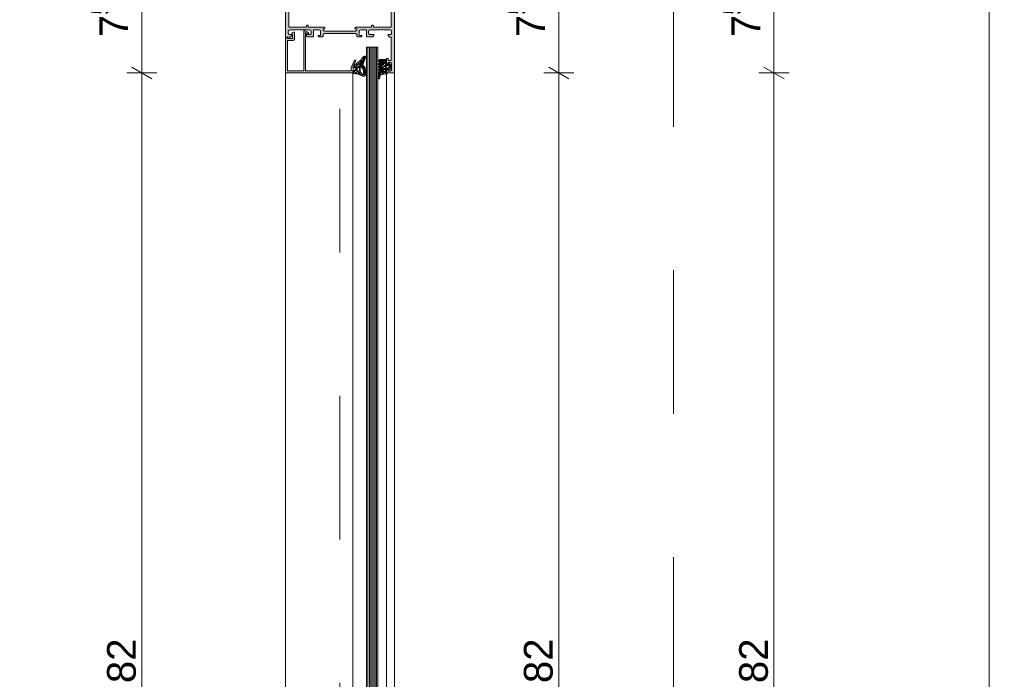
# Model space of a CAD drawing. Header units: metres. Extents: x -0.7 to 9.9, y -1.9 to 2.2.
# Tile 26 of 51: x -0.232 to 0.454, y 0.574 to 1.034. Entities that reach past the tile are written whole.
import ezdxf

# ---------------------------------------------------------------- set-up
doc = ezdxf.new("R2010")
doc.units = ezdxf.units.M
doc.header["$MEASUREMENT"] = 0
for name, pattern in [('Schnittlinie', [0.06, 0.03, -0.015, 0, -0.015]), ('Strichlinie doppelt', [0.109361, 0.052917, -0.021167, 0.014111, -0.021167]), ('Wipeout_Contour', [1, 0, -1])]:
    doc.linetypes.add(name, pattern=pattern)
for name, color, linetype in [('152 - Bemaßung_ Beschriftung.Ausbau', 7, 'Continuous'), ('201 - Marker.Schnitt - versteckt Grundriss u. Detail SD', 7, 'Continuous'), ('451 - Universal.Achsen Raster', 7, 'Continuous'), ('Neubau_301 - Elemente.Linie', 7, 'Continuous'), ('Neubau_302 - Elemente.Schraffur', 7, 'Continuous')]:
    doc.layers.add(name, color=color, linetype=linetype)
doc.styles.add('ERSTELLTER_STIL_1', font='txt')
doc.dimstyles.new('ERSTELLTER_STIL__1', dxfattribs={"dimtxt": 0.02, "dimasz": 0.01064, "dimexe": 0.18, "dimexo": 0.0625, "dimgap": 0, "dimtad": 1, "dimzin": 0, "dimdsep": 46, "dimtxsty": 'ERSTELLTER_STIL_1', "dimblk": 'ARROWHEAD_2', "dimblk1": 'ARROWHEAD_2', "dimblk2": 'ARROWHEAD_2', "dimcen": 0.09, "dimse1": 1, "dimse2": 1, "dimclrd": 7, "dimclre": 7, "dimclrt": 7, "dimazin": 0, "dimtfac": 1, "dimtdec": 4, "dimtmove": 0, "dimatfit": 3, "dimfxl": 1, "dimtolj": 1, "dimtzin": 0, "dimarcsym": 0})
doc.dimstyles.new('ERSTELLTER_STIL__2', dxfattribs={"dimtxt": 0.02, "dimasz": 0.01064, "dimexe": 0.18, "dimexo": 0.0625, "dimgap": 0, "dimtad": 1, "dimzin": 0, "dimdsep": 46, "dimtxsty": 'ERSTELLTER_STIL_1', "dimblk": 'ARROWHEAD_2', "dimblk1": 'ARROWHEAD_2', "dimblk2": 'ARROWHEAD_2', "dimcen": 0.09, "dimse1": 1, "dimse2": 1, "dimclrd": 7, "dimclre": 7, "dimclrt": 7, "dimazin": 0, "dimtfac": 1, "dimtdec": 4, "dimtmove": 2, "dimatfit": 3, "dimfxl": 1, "dimtolj": 1, "dimtzin": 0, "dimarcsym": 0})

# ---------------------------------------------------------------- blocks, each defined once
blk = doc.blocks.new('*D8')
at = {"layer": '152 - Bemaßung_ Beschriftung.Ausbau', "color": 7, "linetype": 'Continuous', "lineweight": 5}
for p, q in [((0.45434, 1.0718), (0.43334, 1.0718)), ((0.43684, 1.07584), (0.45084, 1.06776)), ((0.44384, -1.0082), (0.44384, 1.0718)), ((0.45434, -1.0082), (0.43334, -1.0082)), ((0.43684, -1.00416), (0.45084, -1.01224))]:
    blk.add_line(p, q, dxfattribs=at)
at = {"layer": '152 - Bemaßung_ Beschriftung.Ausbau', "color": 7, "lineweight": 5, "insert": (0.43984, -0.05551), "char_height": 0.02, "attachment_point": 7, "rotation": 90, "style": 'ERSTELLTER_STIL_1'}
blk.add_mtext('\\A1;{\\pql;\\fArial|b0|i0|c0|p38;2,08}', dxfattribs=at)
at = {"color": 254, "linetype": 'Wipeout_Contour', "lineweight": 0, "ltscale": 5.017838}
blk.add_wipeout([(0.44359, 1.04883), (0.44359, 1.07151), (0.41609, 1.07151), (0.41609, 1.04883)], dxfattribs=at).dxf.layer = '152 - Bemaßung_ Beschriftung.Ausbau'
at = {"layer": '152 - Bemaßung_ Beschriftung.Ausbau', "color": 7, "lineweight": 5, "insert": (0.43984, 1.05258), "char_height": 0.02, "attachment_point": 7, "rotation": 90, "style": 'ERSTELLTER_STIL_1'}
blk.add_mtext('\\A1;{\\pql;\\fArial|b0|i0|c0|p38;1}', dxfattribs=at)
blk = doc.blocks.new('ARROWHEAD_2')
at = {"color": 0, "linetype": 'Continuous', "lineweight": 0}
for p, q in [((-0.378, -0.655), (0.378, 0.655)), ((0, 0), (-1, 0))]:
    blk.add_line(p, q, dxfattribs=at)
blk = doc.blocks.new('*D16')
at = {"layer": '152 - Bemaßung_ Beschriftung.Ausbau', "color": 7, "linetype": 'Continuous', "lineweight": 5}
for p, q in [((0.14384, 0.9968), (0.14384, 1.0718)), ((0.15434, 0.9968), (0.13334, 0.9968)), ((0.13684, 1.00084), (0.15084, 0.99276)), ((0.14384, 0.1768), (0.14384, 0.9968)), ((0.13684, 0.18084), (0.15084, 0.17276)), ((0.15434, 0.1768), (0.13334, 0.1768)), ((0.14384, 0.1028), (0.14384, 0.1768))]:
    blk.add_line(p, q, dxfattribs=at)
at = {"layer": '152 - Bemaßung_ Beschriftung.Ausbau', "color": 7, "lineweight": 5, "insert": (0.13984, 0.57163), "char_height": 0.02, "attachment_point": 7, "rotation": 90, "style": 'ERSTELLTER_STIL_1'}
blk.add_mtext('\\A1;{\\pql;\\fArial|b0|i0|c0|p38;82}', dxfattribs=at)
blk = doc.blocks.new('*D17')
at = {"layer": '152 - Bemaßung_ Beschriftung.Ausbau', "color": 7, "linetype": 'Continuous', "lineweight": 5}
for p, q in [((0.14384, 1.0718), (0.14384, 1.07865)), ((0.15434, 1.0718), (0.13334, 1.0718)), ((0.15084, 1.06776), (0.13684, 1.07584)), ((0.14384, 0.9968), (0.14384, 1.0718)), ((0.13684, 1.00084), (0.15084, 0.99276))]:
    blk.add_line(p, q, dxfattribs=at)
at = {"layer": '152 - Bemaßung_ Beschriftung.Ausbau', "color": 7, "lineweight": 5, "insert": (0.14006, 1.02171), "char_height": 0.02, "attachment_point": 7, "rotation": 90, "style": 'ERSTELLTER_STIL_1'}
blk.add_mtext('\\A1;{\\pql;\\fArial|b0|i0|c0|p38;7\\fArial|b0|i0|c0|p38;\\A1{\\H.66x;\\S5^  ;}}', dxfattribs=at)
blk = doc.blocks.new('*D23')
at = {"layer": '152 - Bemaßung_ Beschriftung.Ausbau', "color": 7, "linetype": 'Continuous', "lineweight": 5}
for p, q in [((0.30434, 0.9968), (0.28334, 0.9968)), ((0.28684, 1.00084), (0.30084, 0.99276)), ((0.29384, 0.1768), (0.29384, 0.9968)), ((0.28684, 0.18084), (0.30084, 0.17276)), ((0.30434, 0.1768), (0.28334, 0.1768))]:
    blk.add_line(p, q, dxfattribs=at)
at = {"layer": '152 - Bemaßung_ Beschriftung.Ausbau', "color": 7, "lineweight": 5, "insert": (0.28984, 0.57163), "char_height": 0.02, "attachment_point": 7, "rotation": 90, "style": 'ERSTELLTER_STIL_1'}
blk.add_mtext('\\A1;{\\pql;\\fArial|b0|i0|c0|p38;82}', dxfattribs=at)
blk = doc.blocks.new('*D24')
at = {"layer": '152 - Bemaßung_ Beschriftung.Ausbau', "color": 7, "linetype": 'Continuous', "lineweight": 5}
for p, q in [((0.30434, 1.0718), (0.28334, 1.0718)), ((0.28684, 1.07584), (0.30084, 1.06776)), ((0.29384, 0.9968), (0.29384, 1.0718)), ((0.30434, 0.9968), (0.28334, 0.9968)), ((0.28684, 1.00084), (0.30084, 0.99276))]:
    blk.add_line(p, q, dxfattribs=at)
at = {"layer": '152 - Bemaßung_ Beschriftung.Ausbau', "color": 7, "lineweight": 5, "insert": (0.29006, 1.02171), "char_height": 0.02, "attachment_point": 7, "rotation": 90, "style": 'ERSTELLTER_STIL_1'}
blk.add_mtext('\\A1;{\\pql;\\fArial|b0|i0|c0|p38;7\\fArial|b0|i0|c0|p38;\\A1{\\H.66x;\\S5^  ;}}', dxfattribs=at)
blk = doc.blocks.new('*D29')
at = {"layer": '152 - Bemaßung_ Beschriftung.Ausbau', "color": 7, "linetype": 'Continuous', "lineweight": 5}
for p, q in [((-0.14664, 0.9968), (-0.14664, 1.0718)), ((-0.13614, 0.9968), (-0.15714, 0.9968)), ((-0.15364, 1.00084), (-0.13964, 0.99276)), ((-0.14664, 0.1768), (-0.14664, 0.9968)), ((-0.15364, 0.18084), (-0.13964, 0.17276)), ((-0.13614, 0.1768), (-0.15714, 0.1768)), ((-0.14664, 0.0808), (-0.14664, 0.1768))]:
    blk.add_line(p, q, dxfattribs=at)
at = {"layer": '152 - Bemaßung_ Beschriftung.Ausbau', "color": 7, "lineweight": 5, "insert": (-0.15064, 0.57163), "char_height": 0.02, "attachment_point": 7, "rotation": 90, "style": 'ERSTELLTER_STIL_1'}
blk.add_mtext('\\A1;{\\pql;\\fArial|b0|i0|c0|p38;82}', dxfattribs=at)
blk = doc.blocks.new('*D30')
at = {"layer": '152 - Bemaßung_ Beschriftung.Ausbau', "color": 7, "linetype": 'Continuous', "lineweight": 5}
for p, q in [((-0.14664, 1.0718), (-0.14664, 1.07865)), ((-0.13614, 1.0718), (-0.15714, 1.0718)), ((-0.13964, 1.06776), (-0.15364, 1.07584)), ((-0.14664, 0.9968), (-0.14664, 1.0718)), ((-0.15364, 1.00084), (-0.13964, 0.99276))]:
    blk.add_line(p, q, dxfattribs=at)
at = {"layer": '152 - Bemaßung_ Beschriftung.Ausbau', "color": 7, "lineweight": 5, "insert": (-0.15042, 1.02171), "char_height": 0.02, "attachment_point": 7, "rotation": 90, "style": 'ERSTELLTER_STIL_1'}
blk.add_mtext('\\A1;{\\pql;\\fArial|b0|i0|c0|p38;7\\fArial|b0|i0|c0|p38;\\A1{\\H.66x;\\S5^  ;}}', dxfattribs=at)

msp = doc.modelspace()

# ---------------------------------------------------------------- hatches: boundary and pattern name
at = {"layer": 'Neubau_302 - Elemente.Schraffur', "linetype": 'Continuous', "lineweight": 5}
h = msp.add_hatch(color=7, dxfattribs=at)
h.paths.add_polyline_path([(0.02936, 0.9973, -0.414214), (0.02886, 0.9968), (0.02436, 0.9968, -0.414214), (0.02386, 0.9973), (0.02386, 0.9986, -0.414214), (0.02436, 0.9991), (0.02486, 0.9991), (0.02486, 0.9981), (0.02636, 0.9981, 0.414214), (0.02736, 0.9991), (0.02736, 1.0031, 0.414214), (0.02636, 1.0041), (0.02486, 1.0041), (0.02486, 1.0031), (0.02436, 1.0031, -0.414214), (0.02386, 1.0036), (0.02386, 1.0064, -0.414214), (0.02436, 1.0069), (0.02456, 1.0069, -0.414214), (0.02506, 1.0064), (0.02506, 1.0059, 0.414214), (0.02556, 1.0054), (0.02656, 1.0054, 0.414214), (0.02706, 1.0059), (0.02706, 1.0218), (0.02596, 1.0218), (0.02486, 1.0229), (0.02486, 1.0235), (0.02636, 1.0235, 0.414214), (0.02736, 1.0245), (0.02736, 1.0258, 0.414214), (0.02636, 1.0268), (0.02216, 1.0268, 0.4), (0.02116, 1.0268), (0.02036, 1.0268, 0.4), (0.01936, 1.0268), (0.01236, 1.0268, 0.414214), (0.01136, 1.0258), (0.01136, 1.0245, 0.414214), (0.01236, 1.0235), (0.01486, 1.0235), (0.01486, 1.023, -0.414214), (0.01386, 1.022), (0.01036, 1.022, -0.414214), (0.00986, 1.0225), (0.00986, 1.0263, 0.414214), (0.00936, 1.0268), (0.00586, 1.0268, 0.414214), (0.00486, 1.0258), (0.00486, 1.023), (0.00656, 1.023), (0.00656, 1.0225, -0.414214), (0.00606, 1.022), (0.00361, 1.022, -0.414214), (0.00311, 1.0225), (0.00311, 1.0232, 0.414214), (0.00211, 1.0242), (-0.01939, 1.0242, 0.414214), (-0.02039, 1.0232), (-0.02039, 1.0225, -0.414214), (-0.02089, 1.022), (-0.02334, 1.022, -0.414214), (-0.02384, 1.0225), (-0.02384, 1.023), (-0.02214, 1.023), (-0.02214, 1.0258, 0.414214), (-0.02314, 1.0268), (-0.02664, 1.0268, 0.414214), (-0.02714, 1.0263), (-0.02714, 1.0225, -0.414214), (-0.02764, 1.022), (-0.03114, 1.022, -0.414214), (-0.03214, 1.023), (-0.03214, 1.0235), (-0.02964, 1.0235, 0.414214), (-0.02864, 1.0245), (-0.02864, 1.0258, 0.414214), (-0.02964, 1.0268), (-0.03664, 1.0268, 0.4), (-0.03764, 1.0268), (-0.03844, 1.0268, 0.4), (-0.03944, 1.0268), (-0.04364, 1.0268, 0.414214), (-0.04464, 1.0258), (-0.04464, 1.0245, 0.414214), (-0.04364, 1.0235), (-0.04214, 1.0235), (-0.04214, 1.0229), (-0.04324, 1.0218), (-0.04664, 1.0218), (-0.04664, 1.0638), (-0.04324, 1.0638), (-0.04214, 1.0627), (-0.04214, 1.0621), (-0.04364, 1.0621, 0.414214), (-0.04464, 1.0611), (-0.04464, 1.0598, 0.414214), (-0.04364, 1.0588), (-0.03944, 1.0588, 0.4), (-0.03844, 1.0588), (-0.03764, 1.0588, 0.4), (-0.03664, 1.0588), (-0.02964, 1.0588, 0.414214), (-0.02864, 1.0598), (-0.02864, 1.0611, 0.414214), (-0.02964, 1.0621), (-0.03214, 1.0621), (-0.03214, 1.0626, -0.414214), (-0.03114, 1.0636), (-0.02764, 1.0636, -0.414214), (-0.02714, 1.0631), (-0.02714, 1.0593, 0.414214), (-0.02664, 1.0588), (-0.02314, 1.0588, 0.414214), (-0.02214, 1.0598), (-0.02214, 1.0626), (-0.02384, 1.0626), (-0.02384, 1.0631, -0.414214), (-0.02334, 1.0636), (-0.02089, 1.0636, -0.414214), (-0.02039, 1.0631), (-0.02039, 1.0624, 0.414214), (-0.01939, 1.0614), (0.00211, 1.0614, 0.414214), (0.00311, 1.0624), (0.00311, 1.0631, -0.414214), (0.00361, 1.0636), (0.00606, 1.0636, -0.414214), (0.00656, 1.0631), (0.00656, 1.0626), (0.00486, 1.0626), (0.00486, 1.0598, 0.414214), (0.00586, 1.0588), (0.00936, 1.0588, 0.414214), (0.00986, 1.0593), (0.00986, 1.0631, -0.414214), (0.01036, 1.0636), (0.01386, 1.0636, -0.414214), (0.01486, 1.0626), (0.01486, 1.0621), (0.01236, 1.0621, 0.414214), (0.01136, 1.0611), (0.01136, 1.0598, 0.414214), (0.01236, 1.0588), (0.01936, 1.0588, 0.4), (0.02036, 1.0588), (0.02116, 1.0588, 0.4), (0.02216, 1.0588), (0.02636, 1.0588, 0.414214), (0.02736, 1.0598), (0.02736, 1.0611, 0.414214), (0.02636, 1.0621), (0.02486, 1.0621), (0.02486, 1.0627), (0.02596, 1.0638), (0.02936, 1.0638)])
h.paths.add_polyline_path([(0.02706, 1.0565, 0.414214), (0.02656, 1.057), (0.01516, 1.057, 0.414214), (0.01466, 1.0565), (0.01466, 1.056, -0.414214), (0.01416, 1.0555), (0.01396, 1.0555, -0.414214), (0.01346, 1.056), (0.01346, 1.0565, 0.414214), (0.01296, 1.057), (0.00231, 1.057, -0.414214), (0.00181, 1.0575), (0.00181, 1.058), (0.00311, 1.058), (0.00311, 1.0586, 0.414214), (0.00211, 1.0596), (-0.01939, 1.0596, 0.414214), (-0.02039, 1.0586), (-0.02039, 1.058), (-0.01909, 1.058), (-0.01909, 1.0575, -0.414214), (-0.01959, 1.057), (-0.03024, 1.057, 0.414214), (-0.03074, 1.0565), (-0.03074, 1.056, -0.414214), (-0.03124, 1.0555), (-0.03144, 1.0555, -0.414214), (-0.03194, 1.056), (-0.03194, 1.0565, 0.414214), (-0.03244, 1.057), (-0.04384, 1.057, 0.414214), (-0.04434, 1.0565), (-0.04434, 1.0291, 0.414214), (-0.04384, 1.0286), (-0.03244, 1.0286, 0.414214), (-0.03194, 1.0291), (-0.03194, 1.0296, -0.414214), (-0.03144, 1.0301), (-0.03124, 1.0301, -0.414214), (-0.03074, 1.0296), (-0.03074, 1.0291, 0.414214), (-0.03024, 1.0286), (-0.01959, 1.0286, -0.414214), (-0.01909, 1.0281), (-0.01909, 1.0276), (-0.02039, 1.0276), (-0.02039, 1.027, 0.414214), (-0.01939, 1.026), (0.00211, 1.026, 0.414214), (0.00311, 1.027), (0.00311, 1.0276), (0.00181, 1.0276), (0.00181, 1.0281, -0.414214), (0.00231, 1.0286), (0.01296, 1.0286, 0.414214), (0.01346, 1.0291), (0.01346, 1.0296, -0.414214), (0.01396, 1.0301), (0.01416, 1.0301, -0.414214), (0.01466, 1.0296), (0.01466, 1.0291, 0.414214), (0.01516, 1.0286), (0.02656, 1.0286, 0.414214), (0.02706, 1.0291)], flags=0)
msp.add_hatch(color=7, dxfattribs=at).paths.add_polyline_path([(0.0015, 1.00066, -0.668201), (0.00236, 1.0003), (0.00236, 0.9993, -0.414577), (0.00186, 0.9988), (0.00086, 0.9988, 0.414577), (0.00036, 0.9983), (0.00036, 0.9973, -0.414395), (-0.00014, 0.9968), (-0.04614, 0.9968, -0.414516), (-0.04664, 0.9973), (-0.04664, 1.0213), (-0.04514, 1.0213), (-0.04514, 1.0208), (-0.04214, 1.0208, 0.414515), (-0.04164, 1.0213), (-0.04164, 1.0235), (-0.04212, 1.02442, -0.401246), (-0.04204, 1.02469), (-0.04109, 1.02524, -0.57735), (-0.04034, 1.0248), (-0.04034, 1.0205, -0.414516), (-0.04134, 1.0195), (-0.04464, 1.0195, 0.414516), (-0.04514, 1.019), (-0.04514, 0.9987, 0.414513), (-0.04464, 0.9982), (-0.03434, 0.9982, 0.414515), (-0.03384, 0.9987), (-0.03384, 1.0258, -0.589288), (-0.03308, 1.02623), (-0.03088, 1.02515, -0.256951), (-0.03064, 1.02473), (-0.03064, 1.0242, -0.413047), (-0.03084, 1.024), (-0.03133, 1.024, -0.265753), (-0.0315, 1.0241), (-0.03179, 1.0246, 0.268805), (-0.03196, 1.0247), (-0.03264, 1.0247, 0.493148), (-0.03283, 1.02445), (-0.03264, 1.024), (-0.03264, 0.9987, 0.414515), (-0.03214, 0.9982), (-0.00134, 0.9982, 0.414516), (-0.00084, 0.9987), (-0.00084, 1.00033, -0.114745), (-0.0007, 1.001), (0.00142, 1.00555, -0.99569), (0.00229, 1.00505), (0.00033, 1.00083, 0.872598), (0.00109, 1.00025)])
h = msp.add_hatch(dxfattribs=at)
h.set_pattern_fill('NETZ_0001', style=0, pattern_type=2)
h.set_pattern_definition([(225, (0.0003585, 0.9968033), (-0.00106066, 0.00106066), []), (135, (0.0003585, 0.9968033), (0.00106066, 0.00106066), [])])
h.paths.add_polyline_path([(0.00914, 0.9953, -0.518668), (0.00737, 0.99446, 0.08742), (0.00236, 0.99626, -0.006167), (0.0009, 0.99652, -0.416404), (0.00066, 0.99687), (0.00094, 0.99827, -0.394989), (0.00127, 0.99851), (0.00217, 0.99839, 0.45159), (0.00251, 0.99869), (0.00251, 1.00075, 0.315299), (0.00231, 1.00103), (0.00116, 1.00145, -0.631063), (0.0011, 1.00199, 0.104624), (0.00777, 1.00819, -0.312127), (0.00857, 1.00848, -0.094485), (0.00528, 1.00295, 0.183145), (0.00516, 1.00262), (0.00516, 1.00215, 0.291473), (0.00574, 1.00125), (0.00599, 1.00113, 0.548355), (0.00556, 1.00086), (0.00556, 0.99785, 0.170252), (0.00569, 0.99747, -0.021657), (0.00681, 0.99588, 0.228916), (0.0074, 0.9955)])
h.paths.add_polyline_path([(0.00496, 0.99971, 0.414214), (0.00396, 1.00071, 0.414214), (0.00346, 1.00021), (0.00346, 0.99851, 0.414214), (0.00396, 0.99801), (0.00446, 0.99801, 0.414214), (0.00496, 0.99851)], flags=0)
h = msp.add_hatch(dxfattribs=at)
h.set_pattern_fill('NETZ_0001', style=0, pattern_type=2)
h.set_pattern_definition([(225, (0.0003585, 0.9968033), (-0.00053033, 0.00053033), []), (135, (0.0003585, 0.9968033), (0.00053033, 0.00053033), [])])
h.paths.add_polyline_path([(0.00606, 1.00108, 0.072988), (0.00599, 1.00113), (0.00574, 1.00125, -0.291473), (0.00516, 1.00215), (0.00516, 1.00262, -0.183145), (0.00528, 1.00295, 0.094485), (0.00857, 1.00848, -0.44113), (0.00909, 1.0075), (0.00757, 1.00325, -0.108152), (0.00739, 1.00296, 0.390038), (0.00737, 1.00228), (0.00871, 1.00068, -0.153915), (0.00898, 1.00001), (0.00916, 0.99792, -0.02182), (0.00916, 0.99781), (0.00916, 0.9955, -0.042739), (0.00914, 0.9953), (0.00776, 0.99546), (0.00776, 0.99775, 0.02182), (0.00776, 0.99786), (0.00764, 0.99928, 0.153915), (0.00736, 0.99995)])
h = msp.add_hatch(dxfattribs=at)
h.set_pattern_fill('NETZ_0001', style=0, pattern_type=2)
h.set_pattern_definition([(225, (0.0248582, 0.9991033), (-0.00053033, 0.00053033), []), (135, (0.0248582, 0.9991033), (0.00053033, 0.00053033), [])])
h.paths.add_polyline_path([(0.02091, 0.99953), (0.02161, 0.99913, -0.267949), (0.02186, 0.99869), (0.02186, 0.99804, -0.348876), (0.02147, 0.99756, 0.342203), (0.01849, 0.99396, -0.067527), (0.01828, 0.99307), (0.01814, 0.99279, -0.167643), (0.01806, 0.99304), (0.01806, 0.99571, -0.220225), (0.01912, 0.998, 0.698129), (0.01886, 0.9987), (0.01846, 0.9987, -0.876979), (0.01835, 0.99949), (0.01896, 0.99972, 0.693412), (0.01903, 1.00046), (0.01828, 1.00074, -0.693412), (0.01835, 1.00149), (0.01896, 1.00172, 0.693412), (0.01903, 1.00246), (0.01828, 1.00274, -0.693412), (0.01835, 1.00349), (0.01896, 1.00372, 0.693412), (0.01903, 1.00446), (0.01828, 1.00474, -0.600573), (0.01826, 1.00545), (0.01926, 1.0061), (0.02326, 1.0061, -0.414173), (0.02356, 1.0058), (0.02356, 1.00508), (0.02236, 1.00508, 0.414214), (0.02186, 1.00458), (0.02186, 1.00347, -0.267949), (0.02161, 1.00304), (0.02091, 1.00263, 0.267949), (0.02066, 1.0022), (0.02066, 0.99996, 0.267949)])
h = msp.add_hatch(dxfattribs=at)
h.set_pattern_fill('NETZ_0001', style=0, pattern_type=2)
h.set_pattern_definition([(225, (0.0235582, 1.0027033), (-0.00106066, 0.00106066), []), (135, (0.0235582, 1.0027033), (0.00106066, 0.00106066), [])])
h.paths.add_polyline_path([(0.02686, 1.00029, -0.199004), (0.02671, 0.99993), (0.02567, 0.99889, -0.765529), (0.02515, 0.99915, 0.463451), (0.02486, 0.9995), (0.02356, 0.9995, 1), (0.02356, 0.9985), (0.02356, 0.9965), (0.02436, 0.9965, -0.41421), (0.02396, 0.9961), (0.02088, 0.99583, 0.334543), (0.0191, 0.99422), (0.01885, 0.99296, -0.643242), (0.01814, 0.99279), (0.01828, 0.99307, 0.067527), (0.01849, 0.99396, -0.3416), (0.02147, 0.99755, 0.353497), (0.02186, 0.99804), (0.02186, 0.99869, 0.267949), (0.02161, 0.99913), (0.02091, 0.99953, -0.267949), (0.02066, 0.99996), (0.02066, 1.0022, -0.267949), (0.02091, 1.00263), (0.02161, 1.00304, 0.267949), (0.02186, 1.00347), (0.02186, 1.00458, -0.414214), (0.02236, 1.00508), (0.02356, 1.00508), (0.02356, 1.0037, 0.999994), (0.02356, 1.0027), (0.02486, 1.0027, 0.414214), (0.02516, 1.003), (0.02516, 1.0031, -0.668191), (0.02567, 1.00332), (0.02671, 1.00228, -0.199038), (0.02686, 1.00192)])
h.paths.add_polyline_path([(0.02566, 1.0014, 0.414214), (0.02516, 1.0019), (0.02406, 1.0019, 0.414214), (0.02356, 1.0014), (0.02356, 1.0008, 0.414214), (0.02406, 1.0003), (0.02516, 1.0003, 0.414214), (0.02566, 1.0008)], flags=0)

# ---------------------------------------------------------------- linework, layer by layer
at = {"layer": '451 - Universal.Achsen Raster', "color": 160, "linetype": 'Strichlinie doppelt', "lineweight": 9, "true_color": 0x3232ff}
msp.add_line((-0.00863, -1.9282), (-0.00863, 1.5918), dxfattribs=at)
at = {"layer": 'Neubau_301 - Elemente.Linie', "color": 1, "linetype": 'Continuous', "lineweight": 5}
for p, q in [((0.00986, 1.0148), (0.01786, 1.0148)), ((0.00986, 1.0148), (0.00986, 0.1588)), ((0.01086, 0.1588), (0.01086, 1.0148)), ((0.01186, 0.1588), (0.01186, 1.0148)), ((0.01286, 0.1588), (0.01286, 1.0148)), ((0.01386, 0.1588), (0.01386, 1.0148)), ((0.01486, 0.1588), (0.01486, 1.0148)), ((0.01586, 0.1588), (0.01586, 1.0148)), ((0.01686, 0.1588), (0.01686, 1.0148)), ((0.01786, 0.1588), (0.01786, 1.0148)), ((0.00516, 1.00215), (0.00516, 1.00263)), ((0.00737, 1.00228), (0.00871, 1.00068)), ((0.00909, 1.0075), (0.00757, 1.00325)), ((-0.04664, 0.9973), (-0.04664, 0.96455)), ((0.00036, 0.9973), (0.00036, 0.96455)), ((0.00556, 0.99785), (0.00556, 1.00086)), ((0.00599, 1.00113), (0.00574, 1.00125)), ((0.00736, 0.99995), (0.00606, 1.00108)), ((0.00914, 0.9953), (0.0074, 0.9955)), ((0.00776, 0.99786), (0.00764, 0.99928)), ((0.00776, 0.99786), (0.00764, 0.99928)), ((0.00776, 0.99546), (0.00776, 0.99775)), ((0.00776, 0.99546), (0.00776, 0.99775)), ((0.00914, 0.9953), (0.00776, 0.99546)), ((0.00898, 1.00001), (0.00916, 0.99792)), ((0.00916, 0.99781), (0.00916, 0.9955)), ((0.02386, 0.99609), (0.02386, 0.96455)), ((0.02936, 0.9973), (0.02936, 0.96455)), ((-0.04664, 0.1763), (-0.04664, 0.96455)), ((0.00036, 0.1763), (0.00036, 0.96455)), ((0.02386, 0.17751), (0.02386, 0.96455)), ((0.02936, 0.1763), (0.02936, 0.96455))]:
    msp.add_line(p, q, dxfattribs=at)
at = {"layer": 'Neubau_301 - Elemente.Linie', "color": 1, "linetype": 'Continuous', "lineweight": 5, "flags": 128}
for points in [[(-0.04664, 1.0638), (-0.04664, 1.0218), (-0.04324, 1.0218), (-0.04214, 1.0229), (-0.04214, 1.0235), (-0.04364, 1.0235, -0.414214), (-0.04464, 1.0245), (-0.04464, 1.0258, -0.414214), (-0.04364, 1.0268), (-0.03944, 1.0268, -0.4), (-0.03844, 1.0268), (-0.03764, 1.0268, -0.4), (-0.03664, 1.0268), (-0.02964, 1.0268, -0.414214), (-0.02864, 1.0258), (-0.02864, 1.0245, -0.414214), (-0.02964, 1.0235), (-0.03214, 1.0235), (-0.03214, 1.023, 0.414214), (-0.03114, 1.022), (-0.02764, 1.022, 0.414214), (-0.02714, 1.0225), (-0.02714, 1.0263, -0.414214), (-0.02664, 1.0268), (-0.02314, 1.0268, -0.414214), (-0.02214, 1.0258), (-0.02214, 1.023), (-0.02384, 1.023), (-0.02384, 1.0225, 0.414214), (-0.02334, 1.022), (-0.02089, 1.022, 0.414214), (-0.02039, 1.0225), (-0.02039, 1.0232, -0.414214), (-0.01939, 1.0242), (0.00211, 1.0242, -0.414214), (0.00311, 1.0232), (0.00311, 1.0225, 0.414214), (0.00361, 1.022), (0.00606, 1.022, 0.414214), (0.00656, 1.0225), (0.00656, 1.023), (0.00486, 1.023), (0.00486, 1.0258, -0.414214), (0.00586, 1.0268), (0.00936, 1.0268, -0.414214), (0.00986, 1.0263), (0.00986, 1.0225, 0.414214), (0.01036, 1.022), (0.01386, 1.022, 0.414214), (0.01486, 1.023), (0.01486, 1.0235), (0.01236, 1.0235, -0.414214), (0.01136, 1.0245), (0.01136, 1.0258, -0.414214), (0.01236, 1.0268), (0.01936, 1.0268, -0.4), (0.02036, 1.0268), (0.02116, 1.0268, -0.4), (0.02216, 1.0268), (0.02636, 1.0268, -0.414214), (0.02736, 1.0258), (0.02736, 1.0245, -0.414214), (0.02636, 1.0235), (0.02486, 1.0235), (0.02486, 1.0229), (0.02596, 1.0218), (0.02706, 1.0218), (0.02706, 1.0059, -0.414214), (0.02656, 1.0054), (0.02556, 1.0054, -0.414214), (0.02506, 1.0059), (0.02506, 1.0064, 0.414214), (0.02456, 1.0069), (0.02436, 1.0069, 0.414214), (0.02386, 1.0064), (0.02386, 1.0036, 0.414214), (0.02436, 1.0031), (0.02486, 1.0031), (0.02486, 1.0041), (0.02636, 1.0041, -0.414214), (0.02736, 1.0031), (0.02736, 0.9991, -0.414214), (0.02636, 0.9981), (0.02486, 0.9981), (0.02486, 0.9991), (0.02436, 0.9991, 0.414214), (0.02386, 0.9986), (0.02386, 0.9973, 0.414214), (0.02436, 0.9968), (0.02886, 0.9968, 0.414214), (0.02936, 0.9973), (0.02936, 1.0638)], [(0.02706, 1.0565), (0.02706, 1.0291, -0.414214), (0.02656, 1.0286), (0.01516, 1.0286, -0.414214), (0.01466, 1.0291), (0.01466, 1.0296, 0.414214), (0.01416, 1.0301), (0.01396, 1.0301, 0.414214), (0.01346, 1.0296), (0.01346, 1.0291, -0.414214), (0.01296, 1.0286), (0.00231, 1.0286, 0.414214), (0.00181, 1.0281), (0.00181, 1.0276), (0.00311, 1.0276), (0.00311, 1.027, -0.414214), (0.00211, 1.026), (-0.01939, 1.026, -0.414214), (-0.02039, 1.027), (-0.02039, 1.0276), (-0.01909, 1.0276), (-0.01909, 1.0281, 0.414214), (-0.01959, 1.0286), (-0.03024, 1.0286, -0.414214), (-0.03074, 1.0291), (-0.03074, 1.0296, 0.414214), (-0.03124, 1.0301), (-0.03144, 1.0301, 0.414214), (-0.03194, 1.0296), (-0.03194, 1.0291, -0.414214), (-0.03244, 1.0286), (-0.04384, 1.0286, -0.414214), (-0.04434, 1.0291), (-0.04434, 1.0565, -0.414214)]]:
    msp.add_lwpolyline(points, format="xyb", dxfattribs=at)
msp.add_lwpolyline([(0.0015, 1.00066, -0.668201), (0.00236, 1.0003), (0.00236, 0.9993, -0.414577), (0.00186, 0.9988), (0.00086, 0.9988, 0.414577), (0.00036, 0.9983), (0.00036, 0.9973, -0.414395), (-0.00014, 0.9968), (-0.04614, 0.9968, -0.414516), (-0.04664, 0.9973), (-0.04664, 1.0213), (-0.04514, 1.0213), (-0.04514, 1.0208), (-0.04214, 1.0208, 0.414515), (-0.04164, 1.0213), (-0.04164, 1.0235), (-0.04212, 1.02442, -0.401246), (-0.04204, 1.02469), (-0.04109, 1.02524, -0.57735), (-0.04034, 1.0248), (-0.04034, 1.0205, -0.414516), (-0.04134, 1.0195), (-0.04464, 1.0195, 0.414516), (-0.04514, 1.019), (-0.04514, 0.9987, 0.414513), (-0.04464, 0.9982), (-0.03434, 0.9982, 0.414515), (-0.03384, 0.9987), (-0.03384, 1.0258, -0.589288), (-0.03308, 1.02623), (-0.03088, 1.02515, -0.256951), (-0.03064, 1.02473), (-0.03064, 1.0242, -0.413047), (-0.03084, 1.024), (-0.03133, 1.024, -0.265753), (-0.0315, 1.0241), (-0.03179, 1.0246, 0.268805), (-0.03196, 1.0247), (-0.03264, 1.0247, 0.493148), (-0.03283, 1.02445), (-0.03264, 1.024), (-0.03264, 0.9987, 0.414515), (-0.03214, 0.9982), (-0.00134, 0.9982, 0.414516), (-0.00084, 0.9987), (-0.00084, 1.00033, -0.114745), (-0.0007, 1.001), (0.00142, 1.00555, -0.99569), (0.00229, 1.00505), (0.00033, 1.00083, 0.872598), (0.00109, 1.00025)], format="xyb", close=True, dxfattribs=at)
at = {"layer": 'Neubau_301 - Elemente.Linie', "color": 1, "linetype": 'Continuous', "lineweight": 5}
for points in [[(0.00217, 0.99839), (0.00127, 0.99851, 0.394989), (0.00094, 0.99827), (0.00066, 0.99687, 0.416404), (0.0009, 0.99652, 0.006167), (0.00236, 0.99626, -0.087272), (0.00736, 0.99446, 0.576624), (0.00916, 0.9955), (0.00916, 0.99781, 0.02182), (0.00916, 0.99792), (0.00898, 1.00001, 0.153915), (0.00871, 1.00068), (0.00737, 1.00228, -0.390038), (0.00739, 1.00296, 0.108152), (0.00757, 1.00325), (0.00909, 1.0075, 0.873532), (0.00777, 1.00819, -0.104624), (0.0011, 1.00199, 0.631063), (0.00116, 1.00145), (0.00231, 1.00103, -0.315299), (0.00251, 1.00075), (0.00251, 0.99869, -0.45159)], [(0.02396, 0.9961, 0.41421), (0.02436, 0.9965), (0.02356, 0.9965), (0.02356, 0.9985, -1), (0.02356, 0.9995), (0.02486, 0.9995, -0.414214), (0.02516, 0.9992), (0.02516, 0.9991, 0.667911), (0.02567, 0.99889), (0.02671, 0.99993, 0.199004), (0.02686, 1.00029), (0.02686, 1.00192, 0.199038), (0.02671, 1.00228), (0.02567, 1.00332, 0.667817), (0.02516, 1.0031), (0.02516, 1.003, -0.414214), (0.02486, 1.0027), (0.02356, 1.0027, -1), (0.02356, 1.0037), (0.02356, 1.00508), (0.02236, 1.00508, 0.414214), (0.02186, 1.00458), (0.02186, 1.00347, -0.267949), (0.02161, 1.00304), (0.02091, 1.00263, 0.267949), (0.02066, 1.0022), (0.02066, 0.99996, 0.267949), (0.02091, 0.99953), (0.02161, 0.99913, -0.267949), (0.02186, 0.99869), (0.02186, 0.99804, -0.353497), (0.02147, 0.99755, 0.3416), (0.01849, 0.99396, -0.067527), (0.01828, 0.99307), (0.01814, 0.99279, 0.643242), (0.01885, 0.99296), (0.0191, 0.99422, -0.334543), (0.02088, 0.99583)], [(0.02406, 1.0003, -0.414225), (0.02356, 1.0008), (0.02356, 1.0014, -0.414225), (0.02406, 1.0019), (0.02516, 1.0019, -0.414235), (0.02566, 1.0014), (0.02566, 1.0008, -0.414235), (0.02516, 1.0003)], [(0.00346, 0.99851, 0.414214), (0.00396, 0.99801), (0.00446, 0.99801, 0.414214), (0.00496, 0.99851), (0.00496, 0.99971, 0.414214), (0.00396, 1.00071, 0.414214), (0.00346, 1.00021)]]:
    msp.add_lwpolyline(points, format="xyb", close=True, dxfattribs=at)
for points in [[(0.01814, 0.99279, -0.167643), (0.01806, 0.99304), (0.01806, 0.99571, -0.220237), (0.01912, 0.998, 0.698124), (0.01886, 0.9987), (0.01846, 0.9987, -0.87698), (0.01835, 0.99949), (0.01896, 0.99972, 0.767324), (0.01896, 1.00049), (0.01835, 1.00072, -0.767333), (0.01835, 1.00149), (0.01896, 1.00172, 0.767325), (0.01896, 1.00249), (0.01835, 1.00272, -0.767333), (0.01835, 1.00349), (0.01896, 1.00372, 0.767324), (0.01896, 1.00449), (0.01835, 1.00472, -0.668184), (0.01826, 1.00545), (0.01926, 1.0061), (0.02326, 1.0061, -0.414214), (0.02356, 1.0058), (0.02356, 1.00508)], [(0.02356, 1.00508), (0.02236, 1.00508, 0.414214), (0.02186, 1.00458), (0.02186, 1.00347, -0.267949), (0.02161, 1.00304), (0.02091, 1.00263, 0.267949), (0.02066, 1.0022), (0.02066, 0.99996, 0.267949), (0.02091, 0.99953), (0.02161, 0.99913, -0.267949), (0.02186, 0.99869), (0.02186, 0.99804, -0.353497), (0.02147, 0.99755, 0.3416), (0.01849, 0.99396, -0.067527), (0.01828, 0.99307), (0.01814, 0.99279)]]:
    msp.add_lwpolyline(points, format="xyb", dxfattribs=at)
for centre, radius, start, end in [((0.00566, 1.00262), 0.0005, 138.48636, 180), ((0.00566, 1.00262), 0.0005, 138.48636, 180), ((0.00616, 1.00215), 0.001, 180, 245), ((-0.00759, 1.01434), 0.01719, 318.48636, 340.07671), ((-0.00759, 1.01434), 0.01719, 318.48636, 340.07671), ((0.00775, 1.00261), 0.0005, 135.62954, 220.86022), ((0.00682, 1.00352), 0.0008, 315.62954, 340.32012), ((0.00839, 1.00776), 0.00075, 340.32012, 61.13826), ((0.00586, 1.00086), 0.0003, 48.34853, 180), ((0.00616, 0.99785), 0.0006, 180, 216.53969), ((-0.01215, 0.98375), 0.02251, 32.53617, 37.62211), ((0.00749, 0.9963), 0.0008, 211.62675, 263.20171), ((0.00644, 0.99918), 0.0012, 4.87507, 39.87507), ((0.00644, 0.99918), 0.0012, 4.87507, 39.87507), ((0.00656, 0.99776), 0.0012, 359.87507, 4.87507), ((0.00656, 0.99776), 0.0012, 359.87507, 4.87507), ((0.00779, 0.99991), 0.0012, 4.87507, 39.87507), ((0.00796, 0.9955), 0.0012, 350.08593, 359.87507), ((0.00796, 0.99781), 0.0012, 359.87507, 4.87507)]:
    msp.add_arc(centre, radius, start, end, dxfattribs=at)

# ---------------------------------------------------------------- next in the draw order: dimensions: what is measured, and where the dimension line sits
at = {"layer": '152 - Bemaßung_ Beschriftung.Ausbau', "color": 7, "linetype": 'Continuous', "lineweight": 5}
dim = msp.add_linear_dim(base=(0.44384, 1.0718), p1=(0.09886, -1.0082), p2=(0.02386, 1.0718), angle=90, dimstyle='ERSTELLTER_STIL__2', dxfattribs=at)
dim.commit()
dim.dimension.update_dxf_attribs({"geometry": '*D8', "text_midpoint": (0.42984, -0.02954), "dimtype": 160, "text_rotation": 90})

# ---------------------------------------------------------------- next in the draw order: linework, layer by layer
at = {"layer": '201 - Marker.Schnitt - versteckt Grundriss u. Detail SD', "color": 7, "linetype": 'Schnittlinie', "lineweight": 13}
msp.add_line((0.22386, 1.2593), (0.22386, -1.1957), dxfattribs=at)

# ---------------------------------------------------------------- next in the draw order: dimensions: what is measured, and where the dimension line sits
at = {"layer": '152 - Bemaßung_ Beschriftung.Ausbau', "color": 7, "linetype": 'Continuous', "lineweight": 5}
for base, p1, p2, picture, middle in [((-0.14664182, 1.07180329), (-0.01459727, 0.99680331), (0.15137295, 1.07180329), '*D30', (-0.16064182, 1.05634155)), ((0.14384239, 1.07180329), (-0.01459727, 0.99680331), (0.15137295, 1.07180329), '*D17', (0.12984239, 1.05634155)), ((0.29384239, 1.07180329), (-0.0001415, 0.99680331), (0.15137295, 1.07180329), '*D24', (0.27984239, 1.05634155)), ((-0.14664, 0.9968), (0.02741, 0.1768), (-0.0146, 0.9968), '*D29', (-0.16064, 0.58687)), ((0.14384, 0.9968), (0.02741, 0.1768), (-0.0146, 0.9968), '*D16', (0.12984, 0.58687)), ((0.29384, 0.9968), (-0.00248, 0.1768), (-0.00014, 0.9968), '*D23', (0.27984, 0.58687))]:
    dim = msp.add_linear_dim(base=base, p1=p1, p2=p2, angle=90, dimstyle='ERSTELLTER_STIL__1', dxfattribs=at)
    dim.commit()
    dim.dimension.update_dxf_attribs({"geometry": picture, "text_midpoint": middle, "dimtype": 160, "text_rotation": 90})

doc.saveas('drawing.dxf')
